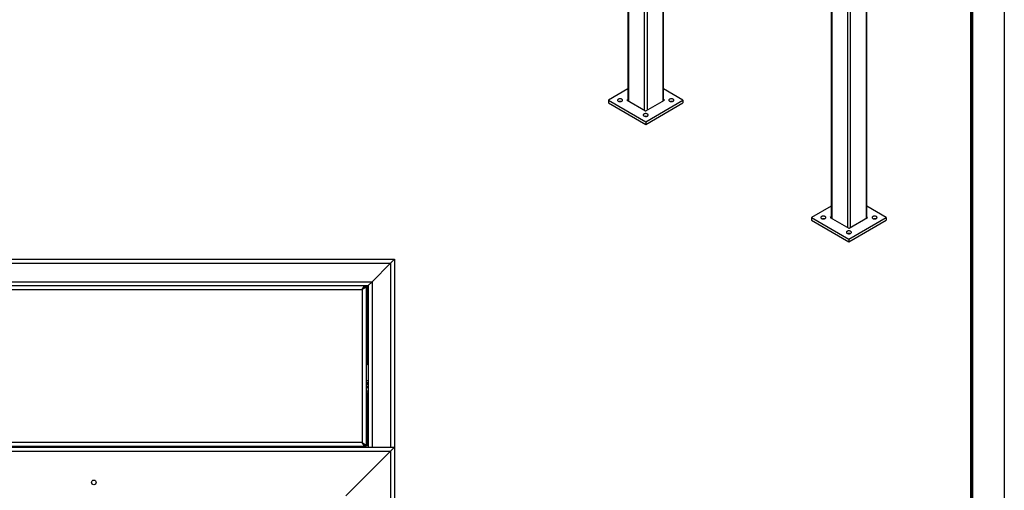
# Model space of a CAD drawing. Header units: millimetres. Extents: x 7 to 291, y 7 to 204.
# Tile 5 of 11: x 231 to 291, y 127 to 156. Entities that reach past the tile are written whole.
import ezdxf

# ---------------------------------------------------------------- set-up
doc = ezdxf.new("R2010")
doc.units = ezdxf.units.MM
doc.layers.add('BORDERS', color=7, linetype='Continuous')
doc.layers.add('TEXT_SHEET_FORMAT', color=7, linetype='Continuous')

msp = doc.modelspace()

# ---------------------------------------------------------------- linework, layer by layer
at = {"color": 8, "linetype": 'Continuous', "lineweight": 25}
for p, q in [((282.18767, 176.35914), (282.18767, 143.85265)), ((281.0563, 175.706), (281.0563, 143.2975)), ((281.226, 175.80398), (281.226, 143.2975)), ((267.76269, 165.45027), (267.76269, 150.97173)), ((268.72435, 164.95601), (268.72435, 150.41657)), ((268.89406, 164.85804), (268.89406, 150.41657)), ((269.85572, 164.30289), (269.85572, 150.97173)), ((280.09463, 158.39209), (280.09463, 143.85265)), ((267.67784, 151.03704), (267.67784, 151.02072)), ((269.94058, 151.03704), (269.94058, 151.02072)), ((280.00978, 143.91797), (280.00978, 143.90164)), ((282.27252, 143.91797), (282.27252, 143.90164)), ((251.75739, 139.71467), (251.89739, 139.71467)), ((251.89739, 135.03467), (251.84447, 135.03467)), ((251.96447, 134.00209), (251.84447, 134.00209)), ((251.96447, 133.86686), (251.84447, 133.86686)), ((251.84447, 133.84045), (251.96447, 133.84045)), ((251.84447, 133.68198), (251.96447, 133.68198)), ((251.78447, 130.09467), (251.75739, 130.09467)), ((251.78447, 130.10174), (251.78447, 130.09467)), ((253.32447, 129.73467), (253.32447, 50.37467))]:
    msp.add_line(p, q, dxfattribs=at)
at = {"color": 7, "linetype": 'Continuous', "lineweight": 25}
for p, q in [((282.22281, 143.87294), (282.22281, 176.37943)), ((267.72754, 165.44398), (267.72754, 150.99202)), ((269.89087, 150.99202), (269.89087, 164.2826)), ((280.05948, 158.41238), (280.05948, 143.87294)), ((267.72754, 151.7107), (266.54647, 151.02888)), ((271.07195, 151.02888), (269.89087, 151.7107)), ((266.54647, 151.02888), (266.54647, 150.86557)), ((266.54647, 151.02888), (268.80921, 149.72263)), ((266.54647, 150.86557), (268.80921, 149.55932)), ((267.72754, 151.06574), (267.67784, 151.03704)), ((267.67784, 151.02072), (268.79506, 150.37575)), ((268.80921, 149.72263), (271.07195, 151.02888)), ((268.80921, 149.55932), (271.07195, 150.86557)), ((268.82335, 150.37575), (269.94058, 151.02072)), ((269.94058, 151.03704), (269.89087, 151.06574)), ((271.07195, 151.02888), (271.07195, 150.86557)), ((268.80921, 149.72263), (268.80921, 149.55932)), ((280.05948, 144.59162), (278.87841, 143.9098)), ((283.40389, 143.9098), (282.22281, 144.59162)), ((278.87841, 143.9098), (281.14115, 142.60355)), ((278.87841, 143.9098), (278.87841, 143.74649)), ((278.87841, 143.74649), (281.14115, 142.44024)), ((280.05948, 143.94666), (280.00978, 143.91797)), ((280.00978, 143.90164), (281.12701, 143.25668)), ((281.14115, 142.60355), (283.40389, 143.9098)), ((281.14115, 142.44024), (283.40389, 143.74649)), ((281.15529, 143.25668), (282.27252, 143.90164)), ((282.27252, 143.91797), (282.22281, 143.94666)), ((283.40389, 143.9098), (283.40389, 143.74649)), ((281.14115, 142.60355), (281.14115, 142.44024)), ((180.60447, 141.37467), (253.56447, 141.37467)), ((180.84447, 141.13467), (253.32447, 141.13467)), ((252.20447, 140.01467), (253.32447, 141.13467)), ((253.32447, 141.13467), (253.56447, 141.37467)), ((253.56447, 141.37467), (253.32447, 141.13467)), ((253.32447, 141.13467), (253.32447, 129.97467)), ((253.56447, 141.37467), (253.56447, 129.97467)), ((181.96447, 140.01467), (252.20447, 140.01467)), ((251.96447, 139.77467), (252.20447, 140.01467)), ((252.20447, 140.01467), (251.96447, 139.77467)), ((252.20447, 140.01467), (252.20447, 129.97467)), ((182.20447, 139.77467), (251.96447, 139.77467)), ((182.29154, 139.77467), (251.75739, 139.77467)), ((182.44447, 139.53467), (251.60447, 139.53467)), ((251.60447, 139.53467), (251.75739, 139.77467)), ((251.60447, 139.53467), (251.75739, 139.69467)), ((251.84447, 139.68759), (251.60447, 139.53467)), ((251.76447, 139.68759), (251.60447, 139.53467)), ((251.60447, 139.53467), (251.60447, 130.25467)), ((251.73828, 139.67467), (251.75094, 139.67467)), ((251.75739, 139.77467), (251.75739, 139.69467)), ((251.84447, 139.68759), (251.76447, 139.68759)), ((251.89739, 139.71467), (251.80265, 139.68759)), ((251.84447, 139.65467), (251.96447, 139.77467)), ((251.89739, 139.71467), (251.84447, 139.66174)), ((251.84447, 139.64759), (251.90447, 139.70759)), ((251.84447, 139.68759), (251.84447, 130.10174)), ((251.86447, 139.56759), (251.84447, 139.56759)), ((251.86447, 139.56759), (251.84447, 139.56289)), ((251.86447, 139.56759), (251.90447, 139.70759)), ((251.86447, 139.56759), (251.86447, 135.18174)), ((251.95739, 139.77467), (251.89739, 139.71467)), ((251.90447, 139.70759), (251.96447, 139.76759)), ((251.90447, 139.70759), (251.90447, 135.04174)), ((251.96447, 139.77467), (251.96447, 129.97467)), ((251.84447, 135.18644), (251.86447, 135.18174)), ((251.86447, 135.18174), (251.84447, 135.18174)), ((251.90447, 135.04174), (251.84447, 135.10174)), ((251.96447, 134.97467), (251.84447, 135.09467)), ((251.84447, 135.08759), (251.89739, 135.03467)), ((251.84447, 135.04979), (251.89739, 135.03467)), ((251.90447, 135.04174), (251.86447, 135.18174)), ((251.89739, 135.03467), (251.96447, 134.96759)), ((251.96447, 134.98174), (251.90447, 135.04174)), ((251.96447, 133.77453), (251.84447, 133.77453)), ((251.96447, 133.57467), (251.84447, 133.57467)), ((251.96447, 133.37467), (251.84447, 133.37467)), ((251.90447, 133.28759), (251.84447, 133.28759)), ((251.90447, 133.28759), (251.90447, 130.06174)), ((251.60447, 130.25467), (182.44447, 130.25467)), ((251.60447, 130.25467), (251.76447, 130.10174)), ((251.60447, 130.25467), (251.84447, 130.10174)), ((251.75739, 130.01467), (251.60447, 130.25467)), ((251.75739, 130.09467), (251.60447, 130.25467)), ((180.84447, 129.73467), (253.32447, 129.73467)), ((182.20447, 129.97467), (251.96447, 129.97467)), ((251.75739, 130.01467), (182.29154, 130.01467)), ((250.60447, 127.01467), (253.32447, 129.73467)), ((251.75739, 130.01467), (251.75739, 130.09467)), ((251.81739, 130.05467), (251.75739, 130.05467)), ((251.84447, 130.10174), (251.76447, 130.10174)), ((251.81739, 130.05467), (251.78447, 130.09467)), ((251.78447, 130.09467), (251.82447, 130.06174)), ((251.81739, 129.97467), (251.81739, 130.05467)), ((251.82447, 130.10174), (251.82447, 130.06174)), ((251.90447, 130.06174), (251.82447, 130.06174)), ((251.96447, 129.97467), (252.20447, 129.97467)), ((252.20447, 129.97467), (253.32447, 129.97467)), ((253.32447, 129.97467), (253.56447, 129.97467)), ((253.32447, 129.73467), (253.56447, 129.97467)), ((253.56447, 129.97467), (253.32447, 129.73467)), ((253.56447, 129.97467), (253.56447, 50.37467))]:
    msp.add_line(p, q, dxfattribs=at)
at = {"color": 7, "linetype": 'Continuous', "lineweight": 25, "flags": 128}
for points in [[(267.14751, 150.96765), (267.17279, 150.95592), (267.20184, 150.9476), (267.23332, 150.94308), (267.26575, 150.94257), (267.2976, 150.9461), (267.3274, 150.9535), (267.35374, 150.96442), (267.3754, 150.97836), (267.39136, 150.99466), (267.40088, 151.01256), (267.40352, 151.03123), (267.39914, 151.04978), (267.38795, 151.06735), (267.37048, 151.08313), (267.34755, 151.09637), (267.32022, 151.10646), (267.28977, 151.11291), (267.25763, 151.11544), (267.22531, 151.11392), (267.1943, 151.10843), (267.16606, 151.09921), (267.14192, 151.08671), (267.123, 151.0715), (267.11018, 151.0543), (267.10407, 151.03591), (267.10495, 151.01719), (267.11277, 150.99902), (267.12718, 150.98224), (267.14751, 150.96765)], [(270.25878, 150.96765), (270.28406, 150.95592), (270.31311, 150.9476), (270.34459, 150.94308), (270.37702, 150.94257), (270.40887, 150.9461), (270.43867, 150.9535), (270.46501, 150.96442), (270.48667, 150.97836), (270.50263, 150.99466), (270.51215, 151.01256), (270.51479, 151.03123), (270.51041, 151.04978), (270.49922, 151.06735), (270.48175, 151.08313), (270.45882, 151.09637), (270.43149, 151.10646), (270.40104, 151.11291), (270.3689, 151.11544), (270.33657, 151.11392), (270.30557, 151.10843), (270.27733, 151.09921), (270.25319, 151.08671), (270.23427, 151.0715), (270.22145, 151.0543), (270.21534, 151.03591), (270.21621, 151.01719), (270.22404, 150.99902), (270.23845, 150.98224), (270.25878, 150.96765)], [(268.70314, 150.0696), (268.72842, 150.05787), (268.75748, 150.04955), (268.78896, 150.04503), (268.82138, 150.04452), (268.85324, 150.04805), (268.88303, 150.05545), (268.90937, 150.06638), (268.93104, 150.08031), (268.947, 150.09661), (268.95652, 150.11451), (268.95915, 150.13318), (268.95477, 150.15173), (268.94359, 150.16931), (268.92612, 150.18508), (268.90318, 150.19832), (268.87585, 150.20841), (268.84541, 150.21486), (268.81327, 150.21739), (268.78094, 150.21587), (268.74993, 150.21038), (268.7217, 150.20116), (268.69755, 150.18866), (268.67863, 150.17345), (268.66581, 150.15625), (268.6597, 150.13786), (268.66058, 150.11914), (268.66841, 150.10097), (268.68282, 150.0842), (268.70314, 150.0696)], [(279.47945, 143.84857), (279.50473, 143.83684), (279.53379, 143.82852), (279.56526, 143.824), (279.59769, 143.82349), (279.62954, 143.82702), (279.65934, 143.83442), (279.68568, 143.84535), (279.70734, 143.85928), (279.72331, 143.87558), (279.73283, 143.89348), (279.73546, 143.91215), (279.73108, 143.9307), (279.71989, 143.94828), (279.70243, 143.96405), (279.67949, 143.97729), (279.65216, 143.98738), (279.62171, 143.99384), (279.58958, 143.99636), (279.55725, 143.99484), (279.52624, 143.98935), (279.498, 143.98013), (279.47386, 143.96763), (279.45494, 143.95242), (279.44212, 143.93522), (279.43601, 143.91683), (279.43689, 143.89811), (279.44472, 143.87994), (279.45913, 143.86317), (279.47945, 143.84857)], [(282.59072, 143.84857), (282.616, 143.83684), (282.64506, 143.82852), (282.67653, 143.824), (282.70896, 143.82349), (282.74081, 143.82702), (282.77061, 143.83442), (282.79695, 143.84535), (282.81861, 143.85928), (282.83458, 143.87558), (282.8441, 143.89348), (282.84673, 143.91215), (282.84235, 143.9307), (282.83116, 143.94828), (282.8137, 143.96405), (282.79076, 143.97729), (282.76343, 143.98738), (282.73298, 143.99384), (282.70085, 143.99636), (282.66852, 143.99484), (282.63751, 143.98935), (282.60927, 143.98013), (282.58513, 143.96763), (282.56621, 143.95242), (282.55339, 143.93522), (282.54728, 143.91683), (282.54816, 143.89811), (282.55599, 143.87994), (282.5704, 143.86317), (282.59072, 143.84857)], [(281.03508, 142.95052), (281.06036, 142.93879), (281.08942, 142.93047), (281.1209, 142.92595), (281.15332, 142.92545), (281.18518, 142.92897), (281.21497, 142.93637), (281.24132, 142.9473), (281.26298, 142.96123), (281.27894, 142.97753), (281.28846, 142.99543), (281.29109, 143.0141), (281.28672, 143.03265), (281.27553, 143.05023), (281.25806, 143.066), (281.23513, 143.07924), (281.2078, 143.08933), (281.17735, 143.09579), (281.14521, 143.09831), (281.11288, 143.09679), (281.08188, 143.0913), (281.05364, 143.08208), (281.0295, 143.06958), (281.01057, 143.05437), (280.99776, 143.03717), (280.99164, 143.01878), (280.99252, 143.00006), (281.00035, 142.98189), (281.01476, 142.96512), (281.03508, 142.95052)]]:
    msp.add_lwpolyline(points, dxfattribs=at)
at = {"color": 7, "linetype": 'Continuous'}
msp.add_circle((235.32447, 127.83467), 0.14, dxfattribs=at)
at = {"color": 7, "linetype": 'Continuous', "lineweight": 25}
for centre, radius, start, end in [((267.25357, 150.69865), 0.25354, 78.6413152, 101.3586848), ((267.68093, 151.02888), 0.00873, 110.7834208, 249.2165792), ((269.93748, 151.02888), 0.00873, 290.7834208, 69.2165792), ((270.36484, 150.69865), 0.25354, 78.6413152, 101.3586848), ((268.80921, 149.8006), 0.25354, 78.6413152, 101.3586848), ((268.80921, 150.40305), 0.03074, 242.6096722, 297.3903278), ((279.58551, 143.57957), 0.25354, 78.6413152, 101.3586848), ((280.01288, 143.9098), 0.00873, 110.7834208, 249.2165792), ((282.26942, 143.9098), 0.00873, 290.7834208, 69.2165792), ((282.69678, 143.57957), 0.25354, 78.6413152, 101.3586848), ((281.14115, 142.68152), 0.25354, 78.6413152, 101.3586848), ((281.14115, 143.28397), 0.03074, 242.6096722, 297.3903278)]:
    msp.add_arc(centre, radius, start, end, dxfattribs=at)
at = {"layer": 'BORDERS', "lineweight": 70}
msp.add_line((288.56964, 201.78391), (288.56964, 8.78391), dxfattribs=at)
at = {"layer": 'TEXT_SHEET_FORMAT'}
msp.add_line((290.56964, 203.78391), (290.56964, 6.78391), dxfattribs=at)

doc.saveas('drawing.dxf')
